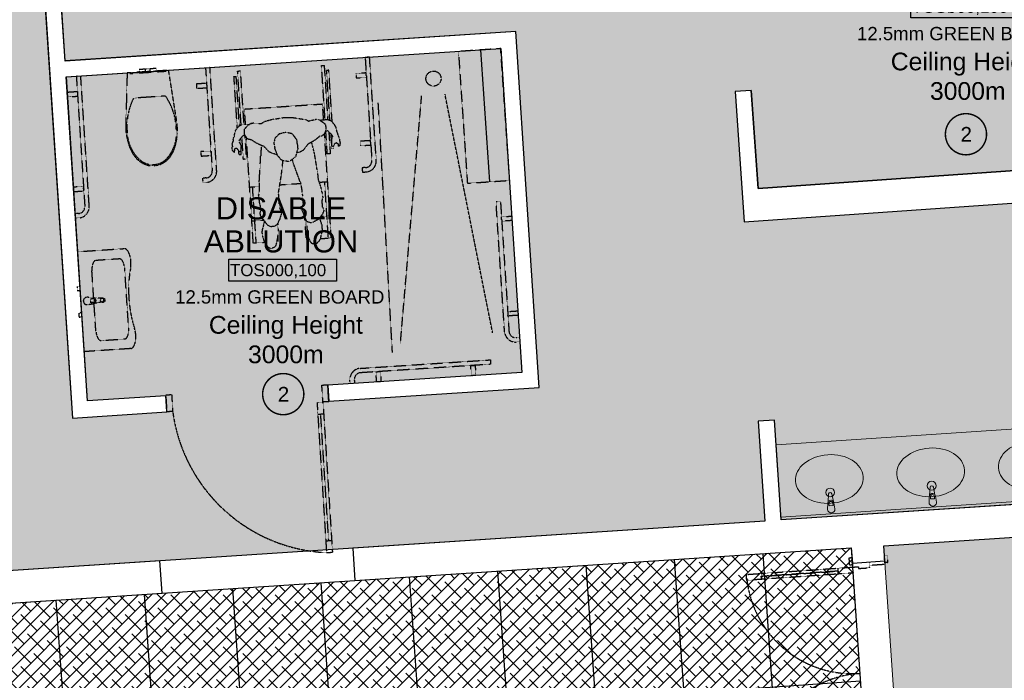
# Model space of a CAD drawing. Header units: millimetres. Extents: x -115474967 to 444143, y -74377 to 241828222.
# Tile 66 of 256: x -53903 to -47231, y 71214 to 75693. Entities that reach past the tile are written whole.
import ezdxf
from ezdxf.enums import TextEntityAlignment as Align

# ---------------------------------------------------------------- set-up
doc = ezdxf.new("R2010")
doc.units = ezdxf.units.MM
doc.header["$MEASUREMENT"] = 0
for name, pattern in [('( Dashed )', [0.75, 0.5, -0.25]), ('Block C$0$DASHED2', [0.375, 0.25, -0.125]), ('Dashed', [280, 140, -140])]:
    doc.linetypes.add(name, pattern=pattern)
for name, color, linetype in [('0-HACH', 9, 'Continuous'), ('00-1 FloorFinish', 1, 'Continuous'), ('00-1 FloorLevel', 7, 'Continuous'), ('00-2 Roof Lines', 8, 'Dashed'), ('00-2 Walls', 4, 'Continuous'), ('00-3 Elev 01', 7, 'Continuous'), ('00-3 Elev 02', 1, 'Continuous'), ('A-DOOR NUMBERS', 7, 'Continuous')]:
    doc.layers.add(name, color=color, linetype=linetype)
for name, color, linetype, lineweight in [('00-1 Labels', 4, 'Continuous', 35), ('1HATCH', 8, 'Continuous', 0), ('2 Windows', 1, 'Continuous', 25), ('B_FURN LOOSE_Pen_No__6', 7, 'Continuous', 5)]:
    doc.layers.add(name, color=color, linetype=linetype, lineweight=lineweight)
doc.layers.add('0_cons_01', color=40, linetype='Continuous', lineweight=0, plot=False)
doc.styles.add('ARIAL', font='arial.ttf')

# ---------------------------------------------------------------- blocks, each defined once
blk = doc.blocks.new('Multi-Basin Counter 24[74]', base_point=(-47712.6, 72369))
at = {"layer": 'B_FURN LOOSE_Pen_No__6', "color": 7, "linetype": 'Continuous', "lineweight": 5}
for p, q in [((-46714.4, 72946.9), (-48777.9, 72810.8)), ((-46714.4, 72946.9), (-46680.8, 72437.1)), ((-48777.9, 72810.8), (-48744.3, 72301)), ((-47043.3, 72488.7), (-47044.2, 72503.6)), ((-47016.1, 72490.5), (-47043.3, 72488.7)), ((-47017.1, 72505.3), (-47016.1, 72490.5)), ((-46682.1, 72457), (-48745.6, 72320.9)), ((-46680.8, 72437.1), (-48744.3, 72301)), ((-48418.9, 72398), (-48419.9, 72412.8)), ((-48391.8, 72399.8), (-48418.9, 72398)), ((-48392.8, 72414.6), (-48391.8, 72399.8)), ((-47731.1, 72443.4), (-47732.1, 72458.2)), ((-47704, 72445.1), (-47731.1, 72443.4)), ((-47704.9, 72460), (-47704, 72445.1))]:
    blk.add_line(p, q, dxfattribs=at)
at = {"layer": 'B_FURN LOOSE_Pen_No__6', "color": 7, "linetype": 'Continuous', "lineweight": 5, "flags": 128}
for points in [[(-47690.9, 72421), (-47697.7, 72462.6, 0.12102), (-47701.6, 72471.9), (-47711.7, 72524.3, 0.882566), (-47733.8, 72522.8), (-47737, 72469.6, 0.12102), (-47739.6, 72459.9), (-47740.8, 72417.7, 1)], [(-47003.1, 72466.4), (-47009.9, 72508, 0.12102), (-47013.7, 72517.3), (-47023.8, 72569.7, 0.882566), (-47046, 72568.2), (-47049.1, 72514.9, 0.12102), (-47051.8, 72505.2), (-47053, 72463.1, 1)], [(-48378.8, 72375.7), (-48385.5, 72417.3, 0.12102), (-48389.4, 72426.6), (-48399.5, 72478.9, 0.882566), (-48421.7, 72477.5), (-48424.8, 72424.2, 0.12102), (-48427.4, 72414.5), (-48428.7, 72372.4, 1)]]:
    blk.add_lwpolyline(points, format="xyb", close=True, dxfattribs=at)
at = {"layer": 'B_FURN LOOSE_Pen_No__6', "color": 7, "linetype": 'Continuous', "lineweight": 5}
for centre in [(-47035.5, 72578.4), (-47723.4, 72533.1), (-48411.2, 72487.7)]:
    blk.add_circle(centre, 30, dxfattribs=at)
for centre, radius, start, end in [((-47718.5, 72459.4), 21.1, 36.54443, 151.00238), ((-47718.5, 72459.1), 13.6, 3.7734, 183.7734), ((-47030.7, 72504.7), 21.1, 36.54443, 151.00238), ((-47030.7, 72504.5), 13.6, 3.7734, 183.7734), ((-48406.4, 72414), 21.1, 36.54443, 151.00238), ((-48406.3, 72413.7), 13.6, 3.7734, 183.7734)]:
    blk.add_arc(centre, radius, start, end, dxfattribs=at)
for centre in [(-47729.4, 72623.9), (-47041.5, 72669.3), (-48417.2, 72578.6)]:
    blk.add_ellipse(centre, major_axis=(229.5, 15.1), ratio=0.717391, dxfattribs=at)
blk = doc.blocks.new('Room Tags')
at = {"layer": '00-1 FloorLevel', "color": 2}
blk.add_lwpolyline([(-571, -76), (646, -76), (646, -325), (-571, -325)], close=True, dxfattribs=at)
at = {"layer": '00-1 FloorFinish', "style": 'ARIAL'}
blk.add_attdef('F-FINISH', text='', height=150, dxfattribs=at).set_placement((5, -578), align=Align.CENTER)
at = {"layer": '00-1 FloorLevel', "style": 'ARIAL'}
blk.add_text('TOS:', height=136.4, dxfattribs=at).set_placement((-557, -200), align=Align.MIDDLE_LEFT)
blk.add_attdef('000,000', text='', height=136, dxfattribs=at).set_placement((607, -200), align=Align.MIDDLE_RIGHT)
at = {"layer": '00-1 Labels', "style": 'ARIAL'}
for tag, p in [('ROOM1?', (19, 746)), ('ROOM2?', (19, 373)), ('ROOM3?', (19, 0))]:
    blk.add_attdef(tag, text='', height=250, dxfattribs=at).set_placement(p, align=Align.CENTER)

msp = doc.modelspace()

# ---------------------------------------------------------------- hatches: boundary and pattern name
at = {"layer": '0-HACH', "ltscale": 5, "true_color": 0x939598, "transparency": 33554559}
h = msp.add_hatch(dxfattribs=at)
h.set_pattern_fill('BRASS', color=252, scale=500, angle=3.5)
h.paths.add_polyline_path([(-57629.50893, 71840.02445), (-57851.69466, 75103.2896), (-56499.32984, 75195.36786), (-56506.17676, 75299.98311), (-57859.05937, 75211.45596), (-57988.20268, 77108.19725), (-53835.39519, 77377.9764), (-53546.13147, 72992.08229), (-52906.25167, 73033.861), (-52913.41848, 73143.62728), (-53443.60428, 73109.01066), (-53586.94038, 75304.33632), (-50643.65988, 75496.5075), (-50500.32379, 73301.18184), (-51815.75564, 73215.29533), (-51808.58884, 73105.52904), (-50383.39068, 73198.58236), (-50541.06038, 75613.44059), (-53595.49319, 75411.99099), (-53724.45425, 77385.18347), (-51170.58749, 77551.09033), (-51100.39091, 76478.83738), (-50990.80611, 76485.99288), (-51060.46288, 77558.24454), (-50163.06961, 77616.54197), (-50092.70275, 76544.7457), (-50042.84273, 76548.00682), (-50113.12671, 77619.78641), (-49214.00008, 77678.19644), (-49122.67314, 76272.36801), (-48706.93411, 76299.56006), (-48712.80815, 76389.36816), (-49018.82737, 76369.35975), (-49104.87758, 77685.28538), (-46011.30512, 77886.25336), (-45813.92256, 74872.54551), (-45941.54234, 74864.19834), (-45934.00913, 74756.54938), (-48899.62507, 74549.01724), (-48945.48589, 75212.85085), (-49055.22432, 75205.26959), (-48993.40776, 74321.91636), (-46823.52684, 74473.76341), (-46680.80178, 72437.05076), (-48744.31861, 72300.95416), (-48788.92512, 72977.29004), (-48898.68666, 72970.05092), (-48854.08022, 72293.7161), (-54397.64186, 71928.10051), (-54581.91018, 74722.02623), (-54691.81508, 74714.77189), (-54515.6299, 72045.52522)])
at = {"layer": '00-2 Roof Lines', "linetype": '( Dashed )'}
h = msp.add_hatch(dxfattribs=at)
h.set_pattern_fill('PATTERN__DECK_II_ANGLE', color=256, style=0, pattern_type=2)
h.set_pattern_definition([(94, (0, 0), (169.5859, 11.8586), [])])
h.paths.add_polyline_path([(-50930.30346, 75476.9919), (-50869.48283, 74583.66307), (-50582.83925, 74603.17866), (-50643.65988, 75496.5075)])
at = {"layer": '00-3 Elev 01'}
h = msp.add_hatch(dxfattribs=at)
h.set_pattern_fill('_USER', color=256, scale=1200, angle=4, pattern_type=0)
h.set_pattern_definition([(4, (0, 0), (-83.708, 1197.077), [])])
h.paths.add_polyline_path([(-57606.17298, 71497.28696), (-48267.90976, 72111.89795), (-48046.05772, 68853.53383), (-48045.36786, 68843.40178), (-48008.42631, 68300.8374), (-57337.59815, 67552.70035), (-57487.13035, 69748.89538), (-57487.2228, 69748.88909), (-57494.51016, 69858.64744), (-57494.6026, 69858.64115)])
h = msp.add_hatch(dxfattribs=at)
h.set_pattern_fill('_USER', color=256, scale=600, angle=94, pattern_type=0)
h.set_pattern_definition([(94, (-48267.9, 72111.9), (-598.54, -41.854), [])])
h.paths.add_polyline_path([(-57606.17298, 71497.28696), (-48267.90976, 72111.89795), (-48046.05772, 68853.53383), (-48045.36786, 68843.40178), (-48008.42631, 68300.8374), (-57337.59815, 67552.70035), (-57487.13035, 69748.89538), (-57487.2228, 69748.88909), (-57494.51016, 69858.64744), (-57494.6026, 69858.64115)])
at = {"layer": '00-3 Elev 02', "true_color": 0xc7c8ca}
h = msp.add_hatch(dxfattribs=at)
h.set_pattern_fill('ANSI38', color=9, scale=500)
h.paths.add_polyline_path([(-57606.17298, 71497.28696), (-48267.90976, 72111.89795), (-48046.05772, 68853.53383), (-48045.36786, 68843.40178), (-48008.42631, 68300.8374), (-57337.59815, 67552.70035), (-57487.13035, 69748.89538), (-57487.2228, 69748.88909), (-57494.51016, 69858.64744), (-57494.6026, 69858.64115)])
at = {"layer": '1HATCH', "true_color": 0x636466, "transparency": 33554687}
h = msp.add_hatch(dxfattribs=at)
h.set_pattern_fill('AR-SAND', color=251, scale=50)
h.set_pattern_definition([(37.5, (0, 0), (-3.14967, 96.34119), [0, -76, 0, -85, 0, -81.25]), (7.5, (0, 0), (88.48884, 141.1073), [0, -41, 0, -68.5, 0, -26.25]), (327.5, (-61.5, 7e-12), (155.70709, 0.28295), [0, -25, 0, -90, 0, -117.5]), (317.5, (-61.5, 7e-12), (150.30633, 43.88378), [0, -12.5, 0, -59, 0, -67.5])])
h.paths.add_polyline_path([(-47746.04189, 67719.95267), (-48044.86374, 72075.39722), (-48048.22666, 72126.38676), (-45425.05771, 72297.95915), (-45568.3499, 74488.75232), (-45514.5947, 74492.51408), (-45520.95053, 74583.33839), (-40021.31615, 73967.1027), (-39933.80781, 74748.07641), (-39494.06993, 78672.54487), (-30396.94129, 77646.5189), (-30755.51637, 74446.39286), (-29555.08369, 74311.88402), (-29555.08369, 68230.88766), (-47472.55671, 68412.89699), (-47418.74699, 67741.89686)])

# ---------------------------------------------------------------- linework, layer by layer
at = {"layer": '00-2 Roof Lines', "linetype": '( Dashed )'}
for p, q in [((-53092.69149, 75356.65086), (-53076.03202, 75357.73809)), ((-53091.38903, 75336.69332), (-53092.69149, 75356.65086)), ((-53091.38903, 75336.69332), (-53074.72956, 75337.78054)), ((-53076.03202, 75357.73809), (-53051.77852, 75359.3209)), ((-53074.72956, 75337.78054), (-53050.47607, 75339.36336)), ((-53051.77852, 75359.3209), (-53047.10218, 75359.62609)), ((-53050.47607, 75339.36336), (-53051.77852, 75359.3209)), ((-53050.47607, 75339.36336), (-53045.79972, 75339.66854)), ((-53047.10218, 75359.62609), (-53035.81249, 75360.36287)), ((-53045.79972, 75339.66854), (-53034.51003, 75340.40532)), ((-53035.81249, 75360.36287), (-53024.5228, 75361.09965)), ((-53034.51003, 75340.40532), (-53023.22034, 75341.1421)), ((-53024.5228, 75361.09965), (-53019.84645, 75361.40483)), ((-53023.22034, 75341.1421), (-53018.544, 75341.44729)), ((-53019.84645, 75361.40483), (-52995.59296, 75362.98765)), ((-53018.544, 75341.44729), (-53019.84645, 75361.40483)), ((-53018.544, 75341.44729), (-52994.2905, 75343.0301)), ((-52995.59296, 75362.98765), (-52978.93348, 75364.07487)), ((-52994.2905, 75343.0301), (-52977.63103, 75344.11732)), ((-52977.63103, 75344.11732), (-52978.93348, 75364.07487)), ((-52426.56851, 75344.21044), (-52406.611, 75345.5135)), ((-52402.69673, 74978.59204), (-52426.56851, 75344.21044)), ((-52382.76059, 74980.2222), (-52406.611, 75345.5135)), ((-51857.77958, 75381.34752), (-51837.82208, 75382.65057)), ((-51833.70235, 75012.58233), (-51857.77958, 75381.34752)), ((-51813.72993, 75013.65693), (-51837.82208, 75382.65057)), ((-51808.5991, 75349.48406), (-51823.56723, 75348.50677)), ((-51801.51481, 75010.75351), (-51823.56723, 75348.50677)), ((-51785.80431, 75000.3607), (-51808.5991, 75349.48406)), ((-52451.23079, 75307.52568), (-52436.26266, 75308.50297)), ((-52428.40447, 74957.91925), (-52451.23079, 75307.52568)), ((-52414.30063, 74972.13396), (-52436.26266, 75308.50297)), ((-53023.24097, 75167.72952), (-53131.95117, 75160.63494)), ((-52914.53024, 75174.82327), (-53023.24097, 75167.72952)), ((-51377.41633, 73436.50954), (-51473.52253, 75129.8091)), ((-51323.33156, 73497.18235), (-51179.46241, 75176.94095)), ((-50698.10123, 73569.1115), (-51021.27514, 75188.03246)), ((-52379.69253, 75086.71745), (-51850.81862, 75121.24841)), ((-52372.77685, 74980.79746), (-52379.69253, 75086.71745)), ((-51843.66846, 75011.73709), (-51850.81862, 75121.24841)), ((-52269.1606, 74986.75647), (-52250.75191, 74998.82153)), ((-52182.77944, 75017.7303), (-52250.75191, 74998.82153)), ((-52182.77944, 75017.7303), (-52108.62441, 75030.04788)), ((-52108.62441, 75030.04788), (-52048.38488, 75028.48934)), ((-52048.38488, 75028.48934), (-51964.15804, 75015.16865)), ((-51964.15804, 75015.16865), (-51943.02332, 75004.442)), ((-51891.3938, 75016.40206), (-51943.02332, 75004.442)), ((-51891.3938, 75016.40206), (-51879.27791, 75015.0185)), ((-51867.42775, 75010.49096), (-51879.27791, 75015.0185)), ((-51867.42775, 75010.49096), (-51853.3602, 75000.50665)), ((-51838.09629, 75012.34592), (-51865.77956, 75009.32117)), ((-51853.3602, 75000.50665), (-51836.62809, 74988.63119)), ((-51813.67002, 75013.66015), (-51838.09629, 75012.34592)), ((-51813.67002, 75013.66015), (-51803.68286, 75012.18772)), ((-51783.81432, 74999.04428), (-51803.68286, 75012.18772)), ((-51773.38313, 74983.25034), (-51783.81432, 74999.04428)), ((-52449.74991, 74900.45283), (-52441.84646, 74938.17233)), ((-52441.84646, 74938.17233), (-52432.18918, 74953.26359)), ((-52432.18918, 74953.26359), (-52421.2803, 74966.68285)), ((-52407.29235, 74977.60742), (-52421.2803, 74966.68285)), ((-52407.29235, 74977.60742), (-52399.62311, 74979.25058)), ((-52399.62311, 74979.25058), (-52357.82122, 74981.6592)), ((-52379.3265, 74915.34718), (-52378.91749, 74949.29596)), ((-52374.54028, 74958.23013), (-52378.91749, 74949.29596)), ((-52374.54028, 74958.23013), (-52348.01186, 74981.94866)), ((-52357.82122, 74981.6592), (-52348.01186, 74981.94866)), ((-52348.01186, 74981.94866), (-52346.34291, 74983.44083)), ((-52335.14843, 74989.26255), (-52346.34291, 74983.44083)), ((-52335.14843, 74989.26255), (-52323.26366, 74992.03277)), ((-52302.94176, 74988.70811), (-52323.26366, 74992.03277)), ((-52269.1606, 74986.75647), (-52302.94176, 74988.70811)), ((-52140.57144, 74919.83227), (-52104.36587, 74930.4437)), ((-52104.36587, 74930.4437), (-52063.27091, 74923.26591)), ((-51827.02581, 74946.54739), (-51841.02077, 74915.93053)), ((-51831.28078, 74980.25178), (-51836.62809, 74988.63119)), ((-51834.01427, 74931.2587), (-51821.10776, 74941.53201)), ((-51831.28078, 74980.25178), (-51827.02581, 74946.54739)), ((-51818.68792, 74782.62234), (-51828.67034, 74935.51236)), ((-51818.93056, 74940.7689), (-51821.10776, 74941.53201)), ((-51818.93056, 74940.7689), (-51793.85289, 74918.26862)), ((-51808.35121, 74931.27685), (-51798.73042, 74783.92539)), ((-51773.38313, 74983.25034), (-51762.70026, 74966.67114)), ((-51762.70026, 74966.67114), (-51754.3983, 74930.99624)), ((-51754.52174, 74931.52671), (-51747.62174, 74918.07028)), ((-52458.1867, 74861.05387), (-52457.2038, 74870.09712)), ((-52456.43029, 74873.47429), (-52457.2038, 74870.09712)), ((-52456.63734, 74881.06733), (-52450.79362, 74898.08422)), ((-52456.63734, 74881.06733), (-52456.43029, 74873.47429)), ((-52449.74991, 74900.45283), (-52450.79362, 74898.08422)), ((-52416.49476, 74873.75791), (-52403.87641, 74890.29446)), ((-52416.49476, 74873.75791), (-52416.33512, 74863.31542)), ((-52416.33512, 74863.31542), (-52405.01978, 74842.26792)), ((-52408.55673, 74884.16082), (-52405.9323, 74843.96529)), ((-52393.3125, 74904.39268), (-52403.87641, 74890.29446)), ((-52387.47684, 74745.48526), (-52397.48829, 74898.81982)), ((-52383.20935, 74907.64299), (-52393.3125, 74904.39268)), ((-52368.11696, 74896.77072), (-52383.20935, 74907.64299)), ((-52361.94261, 74886.53858), (-52379.3265, 74915.34718)), ((-52377.76574, 74903.72152), (-52367.51934, 74746.78832)), ((-52320.40351, 74178.65092), (-52367.12521, 74894.23729)), ((-52351.56423, 74880.76249), (-52361.94261, 74886.53858)), ((-52331.37408, 74877.57954), (-52351.56423, 74880.76249)), ((-52331.37408, 74877.57954), (-52313.05188, 74865.55937)), ((-52313.05188, 74865.55937), (-52301.49436, 74858.14663)), ((-52172.29782, 74891.57517), (-52181.57863, 74857.51814)), ((-52142.65933, 74918.96439), (-52172.29782, 74891.57517)), ((-52140.57144, 74919.83227), (-52142.65933, 74918.96439)), ((-52063.27091, 74923.26591), (-52045.43906, 74906.3217)), ((-52029.81776, 74883.94192), (-52045.43906, 74906.3217)), ((-52029.81776, 74883.94192), (-52023.33827, 74863.44052)), ((-52020.77254, 74844.55756), (-52023.33827, 74863.44052)), ((-51946.15187, 74852.50619), (-51897.83045, 74879.69223)), ((-51904.43881, 74779.83952), (-51925.47333, 74864.14011)), ((-51897.83045, 74879.69223), (-51886.96396, 74888.38869)), ((-51886.96396, 74888.38869), (-51871.6137, 74902.31973)), ((-51869.60339, 74902.29933), (-51871.6137, 74902.31973)), ((-51869.60339, 74902.29933), (-51858.95311, 74904.17722)), ((-51858.95311, 74904.17722), (-51841.02077, 74915.93053)), ((-51791.5296, 74213.18189), (-51837.79886, 74921.83872)), ((-51795.57736, 74919.81585), (-51789.03626, 74819.63286)), ((-51793.85289, 74918.26862), (-51783.53212, 74902.70556)), ((-51790.824, 74870.11046), (-51790.98455, 74872.5694)), ((-51790.39611, 74883.12918), (-51790.96319, 74865.87557)), ((-51790.96319, 74865.87557), (-51789.69378, 74849.04251)), ((-51783.51261, 74902.63911), (-51790.39611, 74883.12918)), ((-51783.53212, 74902.70556), (-51783.51261, 74902.63911)), ((-51737.05295, 74889.57833), (-51747.62174, 74918.07028)), ((-51737.05295, 74889.57833), (-51735.3539, 74879.97863)), ((-51736.76336, 74873.0233), (-51736.6604, 74873.12896)), ((-51736.76336, 74873.0233), (-51734.21574, 74866.3839)), ((-51735.3539, 74879.97863), (-51736.6604, 74873.12896)), ((-51734.21574, 74866.3839), (-51734.12138, 74861.76117)), ((-52463.81277, 74848.99168), (-52458.1867, 74861.05387)), ((-52463.81277, 74848.99168), (-52462.30598, 74840.34148)), ((-52463.01586, 74809.15897), (-52462.63731, 74829.60708)), ((-52463.01586, 74809.15897), (-52461.4168, 74802.31862)), ((-52460.77471, 74836.9477), (-52462.63731, 74829.60708)), ((-52460.77471, 74836.9477), (-52462.30598, 74840.34148)), ((-52461.4168, 74802.31862), (-52459.09477, 74799.29348)), ((-52451.15463, 74795.7132), (-52459.09477, 74799.29348)), ((-52451.15463, 74795.7132), (-52448.69962, 74795.56283)), ((-52450.14636, 74810.66065), (-52450.43191, 74809.78285)), ((-52450.43191, 74809.78285), (-52445.91211, 74805.05461)), ((-52446.86658, 74816.48318), (-52450.14636, 74810.66065)), ((-52448.69962, 74795.56283), (-52445.91211, 74805.05461)), ((-52446.86658, 74816.48318), (-52441.91515, 74819.50573)), ((-52440.87043, 74821.41458), (-52441.91515, 74819.50573)), ((-52440.87043, 74821.41458), (-52438.52496, 74821.78275)), ((-52428.046, 74816.78289), (-52438.52496, 74821.78275)), ((-52417.46646, 74802.21188), (-52428.046, 74816.78289)), ((-52416.69982, 74778.65177), (-52418.31434, 74803.37964)), ((-52417.46646, 74802.21188), (-52411.75165, 74799.23912)), ((-52407.12093, 74797.70635), (-52411.75165, 74799.23912)), ((-52403.44429, 74799.25919), (-52407.12093, 74797.70635)), ((-52405.01978, 74842.26792), (-52403.09203, 74829.16568)), ((-52403.44429, 74799.25919), (-52402.7394, 74801.04892)), ((-52402.86693, 74806.53226), (-52403.09203, 74829.16568)), ((-52401.7317, 74779.62906), (-52403.07465, 74800.1977)), ((-52402.7394, 74801.04892), (-52402.86693, 74806.53226)), ((-52301.49436, 74858.14663), (-52250.50164, 74835.21021)), ((-52266.03519, 74842.19717), (-52270.44537, 74767.69738)), ((-52211.62064, 74795.32868), (-52250.50164, 74835.21021)), ((-52181.57863, 74857.51814), (-52173.74913, 74818.79598)), ((-52154.03475, 74769.33533), (-52173.74913, 74818.79598)), ((-52025.67784, 74786.61486), (-52019.27565, 74814.1104)), ((-52000.5847, 74796.44062), (-52024.96639, 74789.6703)), ((-52020.77254, 74844.55756), (-52019.27565, 74814.1104)), ((-51979.41016, 74808.7263), (-52000.5847, 74796.44062)), ((-51979.41016, 74808.7263), (-51946.15187, 74852.50619)), ((-51789.45931, 74847.01183), (-51790.7135, 74845.16784)), ((-51790.7135, 74845.16784), (-51788.77307, 74833.5596)), ((-51789.45931, 74847.01183), (-51789.69378, 74849.04251)), ((-51789.03626, 74819.63286), (-51774.06813, 74820.61015)), ((-51783.53779, 74832.26795), (-51788.77307, 74833.5596)), ((-51777.331, 74835.5894), (-51783.53779, 74832.26795)), ((-51777.331, 74835.5894), (-51772.88932, 74841.08045)), ((-51774.06813, 74820.61015), (-51775.2168, 74838.20309)), ((-51772.88932, 74841.08045), (-51769.39521, 74851.27808)), ((-51759.04782, 74857.16675), (-51769.39521, 74851.27808)), ((-51755.6237, 74857.37284), (-51759.04782, 74857.16675)), ((-51755.58684, 74857.26214), (-51755.6237, 74857.37284)), ((-51755.58684, 74857.26214), (-51749.47364, 74852.96129)), ((-51749.47364, 74852.96129), (-51744.73882, 74849.50052)), ((-51745.48948, 74846.88796), (-51746.32523, 74839.88864)), ((-51746.32523, 74839.88864), (-51742.48626, 74834.65765)), ((-51744.46524, 74848.09345), (-51745.48948, 74846.88796)), ((-51744.80324, 74848.65643), (-51744.73882, 74849.50052)), ((-51744.80324, 74848.65643), (-51744.46524, 74848.09345)), ((-51742.48626, 74834.65765), (-51740.53132, 74835.10597)), ((-51733.04495, 74839.7035), (-51740.53132, 74835.10597)), ((-51734.12138, 74861.76117), (-51730.72545, 74856.20969)), ((-51733.04495, 74839.7035), (-51730.80261, 74843.57782)), ((-51730.80261, 74843.57782), (-51730.68982, 74852.59433)), ((-51730.72545, 74856.20969), (-51730.68982, 74852.59433)), ((-52416.69982, 74778.65177), (-52401.7317, 74779.62906)), ((-52367.51934, 74746.78832), (-52387.47684, 74745.48526)), ((-52272.57217, 74723.83562), (-52270.44537, 74767.69738)), ((-52189.31556, 74785.54112), (-52211.62064, 74795.32868)), ((-52156.66072, 74775.92352), (-52189.31556, 74785.54112)), ((-52154.03475, 74769.33533), (-52135.49807, 74747.07858)), ((-52145.4748, 74765.16418), (-52145.87359, 74766.01578)), ((-52135.49807, 74747.07858), (-52116.52896, 74736.54928)), ((-52129.26842, 74642.49944), (-52118.8037, 74737.81193)), ((-52091.53239, 74732.19863), (-52116.52896, 74736.54928)), ((-52091.53239, 74732.19863), (-52070.49444, 74734.60442)), ((-52084.45309, 74733.00818), (-52084.84508, 74732.30455)), ((-52031.98772, 74763.38439), (-52070.49444, 74734.60442)), ((-52049.70442, 74722.08235), (-52055.50137, 74745.81026)), ((-52031.98772, 74763.38439), (-52025.67784, 74786.61486)), ((-51887.3319, 74674.07937), (-51904.43881, 74779.83952)), ((-51798.73042, 74783.92539), (-51818.68792, 74782.62234)), ((-52279.96977, 74592.1739), (-52272.57217, 74723.83562)), ((-52000.48446, 74587.98944), (-52049.70442, 74722.08235)), ((-51887.3319, 74674.07937), (-51881.64973, 74616.82794)), ((-52151.02964, 74510.28497), (-52129.26842, 74642.49944)), ((-51862.70715, 74560.92332), (-51881.64973, 74616.82794)), ((-52345.16156, 74557.84354), (-52280.39339, 74562.07235)), ((-52300.446, 74179.95398), (-52325.20405, 74559.14659)), ((-52280.8636, 74528.66072), (-52284.15839, 74505.75739)), ((-52279.96977, 74592.1739), (-52280.8636, 74528.66072)), ((-51999.15127, 74580.43506), (-52141.00805, 74571.17302)), ((-52000.48446, 74587.98944), (-51992.89548, 74544.98733)), ((-51992.89548, 74544.98733), (-51988.26142, 74509.77444)), ((-51816.28765, 74592.3745), (-51872.12861, 74588.72856)), ((-51857.44225, 74540.45285), (-51862.70715, 74560.92332)), ((-51854.25026, 74521.80119), (-51857.44225, 74540.45285)), ((-51811.4871, 74211.87883), (-51836.24516, 74591.07145)), ((-52283.06481, 74496.52904), (-52284.15839, 74505.75739)), ((-52276.75155, 74447.41601), (-52283.06481, 74496.52904)), ((-52151.02964, 74510.28497), (-52148.33033, 74492.71927)), ((-52141.70873, 74416.16803), (-52148.33033, 74492.71927)), ((-51988.26142, 74509.77444), (-51982.63074, 74438.73034)), ((-51855.40035, 74455.16213), (-51849.28008, 74485.27741)), ((-51854.25026, 74521.80119), (-51849.28008, 74485.27741)), ((-52265.03907, 74403.18359), (-52276.75155, 74447.41601)), ((-52275.99513, 74379.96198), (-52265.03907, 74403.18359)), ((-52126.61926, 74389.65482), (-52141.70873, 74416.16803)), ((-51993.69112, 74408.90636), (-51982.63074, 74438.73034)), ((-51993.69112, 74408.90636), (-51973.39118, 74358.6121)), ((-51855.40035, 74455.16213), (-51853.25261, 74424.68308)), ((-51844.58692, 74413.55078), (-51853.25261, 74424.68308)), ((-51842.86989, 74398.61091), (-51852.06586, 74373.07751)), ((-51844.58692, 74413.55078), (-51842.86989, 74398.61091)), ((-52330.17642, 74328.33222), (-52250.32687, 74333.54571)), ((-52275.99513, 74379.96198), (-52272.93303, 74363.60673)), ((-52272.93303, 74363.60673), (-52248.52039, 74332.1304)), ((-52248.52039, 74332.1304), (-52228.06568, 74304.02337)), ((-52154.69469, 74308.24265), (-52143.20048, 74335.71991)), ((-52126.61926, 74389.65482), (-52143.20048, 74335.71991)), ((-51973.39118, 74358.6121), (-51959.10392, 74326.27425)), ((-51970.94131, 74351.78721), (-51970.39172, 74351.8231)), ((-51961.1684, 74202.10592), (-51970.94131, 74351.78721)), ((-51873.89065, 74341.58866), (-51909.5971, 74322.87252)), ((-51873.89065, 74341.58866), (-51852.06586, 74373.07751)), ((-51868.95857, 74348.70467), (-51867.96382, 74343.51892)), ((-51855.71486, 74303.17182), (-51867.96382, 74343.51892)), ((-51861.88702, 74358.90753), (-51801.30251, 74362.86318)), ((-52259.78251, 74249.22049), (-52258.06485, 74272.64216)), ((-52245.23629, 74326.34207), (-52258.06485, 74272.64216)), ((-52245.23187, 74326.4135), (-52245.24906, 74326.2886)), ((-52245.23629, 74326.34207), (-52245.16361, 74327.51782)), ((-52228.06568, 74304.02337), (-52202.00342, 74289.02954)), ((-52178.09278, 74290.26), (-52202.00342, 74289.02954)), ((-52154.69469, 74308.24265), (-52178.09278, 74290.26)), ((-52154.61066, 74308.44353), (-52153.83144, 74301.31418)), ((-52153.83144, 74301.31418), (-52151.70956, 74258.9925)), ((-51958.49579, 74326.05148), (-51959.19803, 74305.15324)), ((-51959.19803, 74305.15324), (-51955.20786, 74258.77467)), ((-51959.10392, 74326.27425), (-51933.98096, 74317.07152)), ((-51933.98096, 74317.07152), (-51909.5971, 74322.87252)), ((-51855.71486, 74303.17182), (-51853.97472, 74256.65579)), ((-52255.52578, 74221.16822), (-52259.78251, 74249.22049)), ((-52255.52578, 74221.16822), (-52252.21225, 74208.59138)), ((-52244.07963, 74189.20182), (-52252.21225, 74208.59138)), ((-52152.87256, 74233.06163), (-52165.03688, 74173.69401)), ((-52150.76471, 74189.72689), (-52153.41974, 74230.39116)), ((-52152.87256, 74233.06163), (-52151.70956, 74258.9925)), ((-51939.9551, 74203.49097), (-51961.1684, 74202.10592)), ((-51946.71514, 74219.1037), (-51955.20786, 74258.77467)), ((-51934.35972, 74190.56806), (-51946.71514, 74219.1037)), ((-51863.2937, 74214.0378), (-51873.591, 74193.64385)), ((-51866.18709, 74208.30739), (-51791.5296, 74213.18189)), ((-51863.2937, 74214.0378), (-51861.94007, 74219.21294)), ((-51862.99228, 74215.19016), (-51863.04525, 74215.03532)), ((-51861.94007, 74219.21294), (-51853.97472, 74256.65579)), ((-53510.18935, 74120.14188), (-53195.96386, 74140.86605)), ((-52320.40351, 74178.65092), (-52241.96676, 74183.77217)), ((-52234.1121, 74167.62963), (-52244.07963, 74189.20182)), ((-52221.27888, 74152.34327), (-52234.1121, 74167.62963)), ((-52221.27888, 74152.34327), (-52205.48108, 74142.76218)), ((-52205.48108, 74142.76218), (-52192.96371, 74142.13639)), ((-52175.57928, 74150.15608), (-52192.96371, 74142.13639)), ((-52168.74157, 74161.00462), (-52175.57928, 74150.15608)), ((-52165.03688, 74173.69401), (-52168.74157, 74161.00462)), ((-52150.76471, 74189.72689), (-52161.90075, 74188.9998)), ((-51930.9427, 74182.74407), (-51934.35972, 74190.56806)), ((-51921.26068, 74174.12657), (-51930.9427, 74182.74407)), ((-51902.00635, 74171.00441), (-51921.26068, 74174.12657)), ((-51890.44536, 74175.35689), (-51902.00635, 74171.00441)), ((-51873.591, 74193.64385), (-51890.44536, 74175.35689)), ((-53465.47555, 73442.17918), (-53510.18935, 74120.14188)), ((-53226.40643, 74070.7671), (-53387.88723, 74060.11692)), ((-53164.56088, 73598.20781), (-53191.38916, 74004.98543)), ((-53387.13345, 73583.52843), (-53413.96173, 73990.30605)), ((-53423.1603, 73800.90909), (-53408.32194, 73801.88773)), ((-53421.37026, 73773.76805), (-53423.1603, 73800.90909)), ((-53406.5319, 73774.74669), (-53421.37026, 73773.76805)), ((-53352.11619, 73517.74676), (-53190.63538, 73528.39694)), ((-53151.25006, 73462.90335), (-53465.47555, 73442.17918)), ((-51855.71808, 73215.27574), (-51815.79766, 73217.79778)), ((-51848.46723, 73100.50456), (-51855.71808, 73215.27574)), ((-51808.54682, 73103.02659), (-51815.79766, 73217.79778)), ((-52913.64253, 73148.93809), (-52873.72212, 73151.46012)), ((-52913.64253, 73148.93809), (-52906.39169, 73034.1669)), ((-52873.72212, 73151.46012), (-52866.47127, 73036.68894)), ((-51888.38764, 73097.98252), (-51848.46723, 73100.50456)), ((-51888.38764, 73097.98252), (-51824.07565, 72080.00972)), ((-51808.54682, 73103.02659), (-51848.46723, 73100.50456)), ((-51848.46723, 73100.50456), (-51784.15524, 72082.53175)), ((-52866.47127, 73036.68894), (-52906.39169, 73034.1669)), ((-51883.34358, 73018.1417), (-51843.42317, 73020.66373)), ((-51809.15951, 72161.11156), (-51863.38337, 73019.40272)), ((-51829.11972, 72159.85055), (-51789.19931, 72162.37258)), ((-51824.07565, 72080.00972), (-51784.15524, 72082.53175)), ((-48043.89192, 72061.33018), (-48024.9371, 72062.63967)), ((-48041.34186, 72024.41816), (-48043.89192, 72061.33018)), ((-48040.44589, 72011.44908), (-48043.89192, 72061.33018)), ((-48041.34186, 72024.41816), (-48043.89192, 72061.33018)), ((-48041.34186, 72024.41816), (-48043.89192, 72061.33018)), ((-48024.9371, 72062.63967), (-48021.49107, 72012.75857)), ((-48282.32361, 72044.85818), (-48263.36879, 72046.16767)), ((-48278.87759, 71994.97707), (-48282.32361, 72044.85818)), ((-48259.92277, 71996.28656), (-48278.87759, 71994.97707)), ((-48260.81873, 72009.25565), (-48263.36879, 72046.16767)), ((-48263.36879, 72046.16767), (-48259.92277, 71996.28656)), ((-48260.81873, 72009.25565), (-48263.36879, 72046.16767)), ((-48260.81873, 72009.25565), (-48263.36879, 72046.16767)), ((-48260.81873, 72009.25565), (-48258.88896, 71981.32223)), ((-48144.36917, 71992.24095), (-48146.09219, 72017.18151)), ((-48143.33537, 71977.27662), (-48146.09219, 72017.18151)), ((-48039.61885, 71999.47761), (-48144.36917, 71992.24095)), ((-48041.34186, 72024.41816), (-48039.61885, 71999.47761)), ((-48021.49107, 72012.75857), (-48040.44589, 72011.44908)), ((-48979.17215, 71931.5616), (-48879.40994, 71938.45366)), ((-48976.41533, 71891.65672), (-48979.17215, 71931.5616)), ((-48879.40994, 71938.45366), (-48876.65312, 71898.54877)), ((-48878.03153, 71918.50121), (-48357.27276, 71954.47773)), ((-48358.65117, 71974.43017), (-48258.88896, 71981.32223)), ((-48355.89435, 71934.52529), (-48358.65117, 71974.43017)), ((-48256.13214, 71941.41734), (-48355.89435, 71934.52529)), ((-48258.88896, 71981.32223), (-48218.98407, 71984.07905)), ((-48258.88896, 71981.32223), (-48256.13214, 71941.41734)), ((-48218.98407, 71984.07905), (-48218.15703, 71972.10758)), ((-48218.15703, 71972.10758), (-48143.33537, 71977.27662)), ((-48876.65312, 71898.54877), (-48976.41533, 71891.65672))]:
    msp.add_line(p, q, dxfattribs=at)
for points in [[(-50930.30346, 75476.9919), (-50869.48283, 74583.66307), (-50582.83925, 74603.17866), (-50643.65988, 75496.5075)], [(-53174.04568, 74876.90909), (-53158.42725, 74828.07587), (-53136.38999, 74782.47616), (-53108.42427, 74747.02655), (-53073.59442, 74720.72081), (-53034.19764, 74705.29394), (-52992.83138, 74701.76332), (-52952.27485, 74710.64033), (-52915.21725, 74731.05673), (-52884.10177, 74761.66614), (-52860.98061, 74800.44976), (-52845.05683, 74848.52685), (-52835.91768, 74898.97578), (-52833.78538, 74950.56998), (-52838.71177, 75002.05503), (-52893.83449, 75349.586), (-53175.18557, 75331.22464), (-53184.67242, 74979.47716), (-53182.86555, 74927.78853)], [(-52911.77113, 75348.41543), (-53157.24893, 75332.39521), (-53156.92332, 75327.40583), (-52911.44551, 75343.42604)], [(-51622.39554, 75297.33251), (-51553.54131, 75301.81532), (-51555.49036, 75331.75194), (-51624.34458, 75327.26913)], [(-53579.5075, 75169.41925), (-53510.65327, 75173.90205), (-53512.60231, 75203.83867), (-53581.45654, 75199.35587)], [(-52703.96711, 75226.71509), (-52635.11288, 75231.1979), (-52637.06193, 75261.13452), (-52705.91615, 75256.65171)], [(-51592.52177, 74838.4825), (-51523.66755, 74842.9653), (-51525.61659, 74872.90192), (-51594.47082, 74868.41912)], [(-52674.09334, 74767.86507), (-52605.23912, 74772.34788), (-52607.18816, 74802.2845), (-52676.04239, 74797.80169)], [(-53537.6885, 74527.09491), (-53468.83428, 74531.57771), (-53470.78332, 74561.51433), (-53539.63755, 74557.03153)], [(-50567.70506, 74330.8927), (-50636.55762, 74326.38442), (-50638.51774, 74356.32032), (-50569.66518, 74360.8286)], [(-53492.96875, 73857.48797), (-53494.74563, 73884.42944), (-53514.70227, 73883.11324), (-53512.9254, 73856.17177)], [(-53481.12291, 73677.87818), (-53482.89979, 73704.81965), (-53502.85643, 73703.50345), (-53501.07956, 73676.56198)], [(-50525.64844, 73688.58388), (-50594.501, 73684.0756), (-50596.46112, 73714.0115), (-50527.60856, 73718.51978)], [(-50842.28994, 73278.85436), (-50846.78548, 73347.70775), (-50816.84922, 73349.66233), (-50812.35368, 73280.80894)], [(-51484.60653, 73236.91655), (-51489.10207, 73305.76994), (-51459.16581, 73307.72453), (-51454.67027, 73238.87113)], [(-48879.40994, 71938.45366), (-48358.65117, 71974.43017), (-48357.27276, 71954.47773), (-48878.03153, 71918.50121)], [(-48878.03153, 71918.50121), (-48357.27276, 71954.47773), (-48355.89435, 71934.52529), (-48876.65312, 71898.54877)]]:
    msp.add_lwpolyline(points, close=True, dxfattribs=at)
for points in [[(-51486.90927, 74740.13618), (-51532.3754, 75438.47915), (-51562.31202, 75436.53011), (-51516.84589, 74738.18713, -0.4142135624), (-51558.82725, 74690.35863), (-51582.77655, 74688.7994), (-51580.8275, 74658.86278), (-51556.87821, 74660.42201, 0.4142135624), (-51486.90927, 74740.13618)], [(-52568.48084, 74669.51875), (-52613.94697, 75367.86173), (-52643.88359, 75365.91269), (-52598.41746, 74667.56971, -0.4142135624), (-52640.39882, 74619.74121), (-52664.34812, 74618.18197), (-52662.39907, 74588.24535), (-52638.44977, 74589.80459, 0.4142135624), (-52568.48084, 74669.51875)], [(-53432.076, 74428.74859), (-53489.48735, 75310.56589), (-53519.42397, 75308.61684), (-53462.01262, 74426.79954, -0.4142135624), (-53503.99398, 74378.97105), (-53527.94327, 74377.41181), (-53525.99423, 74347.47519), (-53502.04493, 74349.03443, 0.4142135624), (-53432.076, 74428.74859)], [(-50617.57647, 73577.33984), (-50675.31406, 74459.13584), (-50645.37816, 74461.09596), (-50587.64058, 73579.29996, 0.4142135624), (-50539.79655, 73537.3363), (-50515.84783, 73538.90439), (-50513.88771, 73508.9685), (-50537.83643, 73507.4004, -0.4142135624), (-50617.57647, 73577.33984)], [(-53445.47643, 73760.75341), (-53403.87781, 73767.50566, 0.1210195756), (-53394.60019, 73771.39488), (-53342.21751, 73781.49386, 0.8825662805), (-53343.6785, 73803.64574), (-53396.93379, 73806.77755, 0.1210195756), (-53406.64184, 73809.41461), (-53448.76694, 73810.64502, 1)], [(-51595.83356, 73328.86516), (-50714.02689, 73386.43963), (-50712.07231, 73356.50338), (-51593.87898, 73298.9289, 0.4142135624), (-51635.85149, 73251.09264), (-51634.28782, 73227.14363), (-51664.22408, 73225.18905), (-51665.78775, 73249.13806, -0.4142135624), (-51595.83356, 73328.86516)]]:
    msp.add_lwpolyline(points, format="xyb", close=True, dxfattribs=at)
for centre, radius in [((-51099.14383, 75293.44631), 51.17084), ((-53340.30999, 73790.89011), 15)]:
    msp.add_circle(centre, radius, dxfattribs=at)
for centre, radius, start, end in [((-53407.42692, 73788.31721), 13.6, 273.773375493, 93.773374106), ((-53407.15562, 73788.3351), 21.08577, 306.544400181, 61.002349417), ((-51771.87285, 73183.12541), 1104.35019, 187.619843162, 267.290609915), ((-48258.88896, 71981.32223), 722, 183.951988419, 273.951988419), ((-48159.36771, 70540.75584), 722, 93.951988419, 183.951988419)]:
    msp.add_arc(centre, radius, start, end, dxfattribs=at)
for centre, major_axis, ratio, start_param, end_param in [((-52751.6989, 74970.09984), (-27.71079, 424.61236), 0.9993765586, 1.0413915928, 1.594412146), ((-53266.79406, 74936.48402), (-27.71078, 424.61234), 0.9993765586, 4.6887708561, 5.2417914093), ((-52918.38907, 74934.80299), (-16.74021, 256.51024), 0.9993765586, 1.5150650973, 2.4156536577), ((-53096.93025, 74923.15114), (-16.7402, 256.51015), 0.9993765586, 3.867527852, 4.7681164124), ((-53001.60932, 74848.74904), (-9.02656, 138.3139), 0.9993765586, 2.5090881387, 3.1357319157), ((-53003.23033, 74848.64022), (-9.02636, 138.31088), 0.9993765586, 3.1474535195, 3.7740972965), ((-53190.03207, 74050.92669), (-5.93179, 89.93936), 0.4505540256, 4.1355166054, 6.2831853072), ((-53222.50766, 74001.43773), (-4.57063, 69.30112), 0.4505540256, 4.7338745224, 6.2616997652), ((-53382.64685, 73990.87604), (-4.57063, 69.30112), 0.4505540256, 0.021485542, 1.5493107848), ((-52981.37374, 73814.5631), (-26.65078, 404.0862), 0.4505540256, 1.046808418, 2.0982448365), ((-53195.87577, 73597.63782), (-4.57063, 69.30112), 0.4505540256, 3.1630781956, 4.6909034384), ((-53157.18185, 73552.84272), (-5.93179, 89.93936), 0.4505540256, 3.1415926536, 5.2892613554), ((-53356.01495, 73587.07613), (-4.57063, 69.30112), 0.4505540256, 1.5922818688, 3.1201071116)]:
    msp.add_ellipse(centre, major_axis=major_axis, ratio=ratio, start_param=start_param, end_param=end_param, dxfattribs=at)
at = {"layer": '00-2 Walls'}
for p, q in [((-53897.58587, 78320.92822), (-53546.13147, 72992.08229)), ((-53595.62592, 75414.00344), (-53765.11551, 77983.84998)), ((-51808.58884, 73105.52904), (-51815.75564, 73215.29533)), ((-52906.25167, 73033.861), (-52913.41848, 73143.62728)), ((-53546.13147, 72992.08229), (-52906.25167, 73033.861)), ((-52938.0505, 71803.88726), (-52952.52875, 72023.41033))]:
    msp.add_line(p, q, dxfattribs=at)
for points in [[(-50541.1327, 75613.43587), (-53595.62592, 75414.00344)], [(-51808.58884, 73105.52904), (-50383.39068, 73198.58236), (-50541.1327, 75613.43587)], [(-53588.38679, 75304.24188), (-50643.72889, 75496.50299)], [(-50643.72889, 75496.50299), (-50500.32705, 73301.18162)], [(-53443.60428, 73109.01066), (-53588.38679, 75304.24188)], [(-48945.48589, 75212.85085), (-49055.22432, 75205.26959)], [(-49055.22432, 75205.26959), (-48994.19424, 74321.86132)], [(-48945.48589, 75212.85085), (-48899.62507, 74549.01724), (-45934.04977, 74756.54654)], [(-52952.52878, 72023.41033), (-54397.64186, 71928.10051), (-54581.91018, 74722.02623)], [(-48994.19424, 74321.86132), (-46823.52684, 74473.76341)], [(-50500.32705, 73301.18162), (-51815.75564, 73215.29533)], [(-52913.41848, 73143.62728), (-53443.60428, 73109.01066)], [(-48788.92512, 72977.29004), (-48898.68666, 72970.05092)], [(-48898.68666, 72970.05092), (-48854.08022, 72293.7161)], [(-48744.31868, 72300.95523), (-48788.92512, 72977.29004)], [(-46680.99793, 72437.03782), (-48744.31868, 72300.95523)], [(-48854.08022, 72293.7161), (-51646.86161, 72109.52325)], [(-48048.38562, 72126.37627), (-45425.1511, 72299.38697)], [(-51646.8616, 72109.52325), (-51632.38336, 71890.00018), (-48267.90976, 72111.89795)], [(-48267.90976, 72111.89795), (-48260.81873, 72009.25563)], [(-48260.81873, 72009.25565), (-48041.34186, 72024.41816), (-48048.38562, 72126.37627)], [(-58204.78727, 71456.52915), (-52938.05047, 71803.88726)]]:
    msp.add_lwpolyline(points, dxfattribs=at)
msp.add_lwpolyline([(-57606.17298, 71497.28696), (-48267.90976, 72111.89795), (-48046.05772, 68853.53383), (-48045.36786, 68843.40178), (-48008.42631, 68300.8374), (-57337.59815, 67552.70035), (-57487.13035, 69748.89538), (-57487.2228, 69748.88909), (-57494.51016, 69858.64744), (-57494.6026, 69858.64115)], close=True, dxfattribs=at)
at = {"layer": '00-3 Elev 01'}
for points in [[(-53835.39519, 77377.9764), (-53546.13147, 72992.08229), (-52906.25167, 73033.861), (-52913.41848, 73143.62728), (-53443.60428, 73109.01066), (-53586.94038, 75304.33632), (-50643.65988, 75496.5075), (-50500.32379, 73301.18184), (-51815.75564, 73215.29533), (-51808.58884, 73105.52904), (-50383.39068, 73198.58236), (-50541.06038, 75613.44059), (-53595.49319, 75411.99099), (-53724.45425, 77385.18347)], [(-45934.00913, 74756.54938), (-48899.62507, 74549.01724), (-48945.48589, 75212.85085), (-49055.22432, 75205.26959), (-48993.40776, 74321.91636), (-46823.52684, 74473.76341)], [(-46680.80178, 72437.05076), (-48744.31861, 72300.95416), (-48788.92512, 72977.29004), (-48898.68666, 72970.05092), (-48854.08022, 72293.7161), (-54397.64186, 71928.10051)]]:
    msp.add_lwpolyline(points, dxfattribs=at)
at = {"layer": '0_cons_01'}
msp.add_lwpolyline([(-47746.04189, 67719.95267), (-48044.86374, 72075.39722), (-48048.22666, 72126.38676), (-45425.05771, 72297.95915), (-45568.3499, 74488.75232), (-45514.5947, 74492.51408), (-45520.95053, 74583.33839), (-40021.31615, 73967.1027), (-39933.80781, 74748.07641), (-39494.06993, 78672.54487), (-30396.94129, 77646.5189), (-30755.51637, 74446.39286), (-29555.08369, 74311.88402), (-29555.08369, 68230.88766), (-47472.55671, 68412.89699), (-47418.74699, 67741.89686)], close=True, dxfattribs=at)
at = {"layer": '2 Windows', "linetype": 'Block C$0$DASHED2', "ltscale": 25, "const_width": 10}
for points in [[(-47630.34362, 74916.05475, -0.4198727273), (-47488.21126, 75055.47248, -0.4156451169), (-47351.49704, 74912.68501, -0.4067331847), (-47490.69931, 74776.61125, -0.4146350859), (-47630.34362, 74916.05475)], [(-52256.86784, 73154.11048, -0.4198727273), (-52114.73549, 73293.52821, -0.4156451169), (-51978.02127, 73150.74073, -0.4067331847), (-52117.22354, 73014.66698, -0.4146350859), (-52256.86784, 73154.11048)]]:
    msp.add_lwpolyline(points, format="xyb", dxfattribs=at)

# ---------------------------------------------------------------- block references
ref = msp.add_blockref('Room Tags', (-47522.91065, 75900.25062), dxfattribs=dict(xscale=0.6000000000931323, yscale=0.6000000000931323, zscale=0.6000000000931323))
ref.add_attrib('ROOM2?', 'SHOWERS &', dxfattribs={"layer": '00-1 Labels', "height": 150, "style": 'ARIAL'}).set_placement((-47511.51065, 76124.11241), align=Align.CENTER)
ref.add_attrib('ROOM3?', 'CHANGEROOM', dxfattribs={"layer": '00-1 Labels', "height": 150, "style": 'ARIAL'}).set_placement((-47511.51065, 75900.25062), align=Align.CENTER)
ref.add_attrib('000,000', '000,100', dxfattribs={"layer": '00-1 FloorLevel', "height": 81.818182, "style": 'ARIAL'}).set_placement((-47205.27469, 75780.14487), align=Align.MIDDLE_RIGHT)
ref.add_attrib('F-FINISH', '12.5mm GREEN BOARD', dxfattribs={"layer": '00-1 FloorFinish', "height": 90, "style": 'ARIAL'}).set_placement((-47519.86213, 75553.4511), align=Align.CENTER)
ref = msp.add_blockref('Room Tags', (-52143.89464, 74114.78094), dxfattribs=dict(xscale=0.6000000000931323, yscale=0.6000000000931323, zscale=0.6000000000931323))
ref.add_attrib('ROOM2?', 'DISABLE', dxfattribs={"layer": '00-1 Labels', "height": 150, "style": 'ARIAL'}).set_placement((-52132.49464, 74338.64273), align=Align.CENTER)
ref.add_attrib('ROOM3?', 'ABLUTION', dxfattribs={"layer": '00-1 Labels', "height": 150, "style": 'ARIAL'}).set_placement((-52132.49464, 74114.78094), align=Align.CENTER)
ref.add_attrib('000,000', '000,100', dxfattribs={"layer": '00-1 FloorLevel', "height": 81.818182, "style": 'ARIAL'}).set_placement((-51826.25867, 73994.67519), align=Align.MIDDLE_RIGHT)
ref.add_attrib('F-FINISH', '12.5mm GREEN BOARD', dxfattribs={"layer": '00-1 FloorFinish', "height": 90, "style": 'ARIAL'}).set_placement((-52140.84611, 73767.98142), align=Align.CENTER)
at = {"layer": '00-2 Roof Lines', "linetype": '( Dashed )'}
msp.add_blockref('Multi-Basin Counter 24[74]', (-47712.5602, 72369.00246), dxfattribs=at)

# ---------------------------------------------------------------- texts
at = {"layer": 'A-DOOR NUMBERS', "color": 1, "width": 1949.9798819, "attachment_point": 1, "style": 'ARIAL'}
for s, insert, char_height in [('\\pxqc;Ceiling Height\\P3000m', (-48453.64267, 75469.26814), 120), ('2', (-47527.94398, 74965.12624), 100), ('\\pxqc;Ceiling Height\\P3000m', (-53074.62665, 73683.79845), 120), ('2', (-52154.46821, 73203.18197), 100)]:
    msp.add_mtext(s, dxfattribs=dict(at, insert=insert, char_height=char_height))

doc.saveas('drawing.dxf')
